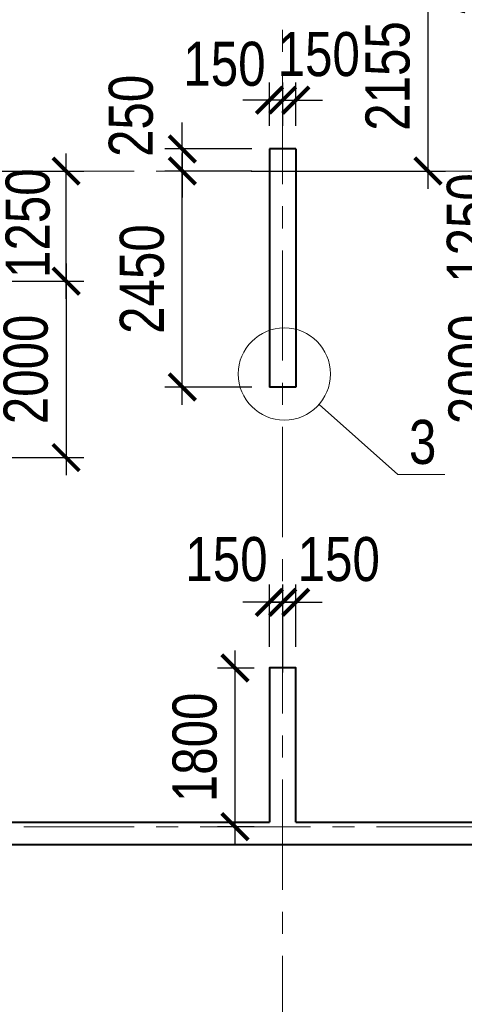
# Model space of a CAD drawing. Extents: x 26966 to 148137, y 549733 to 633733.
# Tile 4 of 29: x 66736 to 71777, y 565935 to 577099. Entities that reach past the tile are written whole.
import ezdxf

# ---------------------------------------------------------------- set-up
doc = ezdxf.new("R2010")
doc.units = 0
doc.header["$LTSCALE"] = 1000
doc.header["$MEASUREMENT"] = 0
doc.linetypes.add('CENTER', pattern=[2, 1.25, -0.25, 0.25, -0.25])
for name, color, linetype, lineweight in [('СК-040-С(тены)', 12, 'Continuous', 40), ('СК-043-С-ПИЛОНЫ', 5, 'Continuous', 40), ('СК-100-О(си)', 7, 'CENTER', 15), ('СК-110-О-РАЗМЕРЫ', 7, 'Continuous', 15), ('СК-300-Р(азмеры)', 7, 'Continuous', 20), ('СК-343-Р-КОЛОННЫ', 7, 'Continuous', 13), ('СК-400-Т(екст)', 7, 'Continuous', 20)]:
    doc.layers.add(name, color=color, linetype=linetype, lineweight=lineweight)
doc.styles.add('RUSS', font='arial.ttf', dxfattribs={"width": 0.8})
doc.dimstyles.new('100-200', dxfattribs={"dimscale": 0, "dimtxt": 500, "dimasz": 300, "dimexe": 200, "dimexo": 200, "dimgap": 200, "dimtad": 1, "dimdec": 0, "dimzin": 0, "dimdsep": 46, "dimtxsty": 'RUSS', "dimblk": 'ARCHTICK', "dimcen": 0.096, "dimdle": 200, "dimclrd": 7, "dimclre": 7, "dimclrt": 256, "dimadec": 0, "dimazin": 0, "dimtfac": 1, "dimtdec": 0, "dimtmove": 2, "dimatfit": 3, "dimldrblk": 'OBLIQUE', "dimfxl": 1, "dimtolj": 1, "dimtzin": 0, "dimarcsym": 0})

# ---------------------------------------------------------------- blocks, each defined once
blk = doc.blocks.new('оси')
at = {"layer": 'СК-100-О(си)'}
for p, q in [((-21750, 18534.9), (-21750, -11023.5)), ((-46685.3, 7435), (4554.2, 7435)), ((-46685.3, 0), (4554.2, 0))]:
    blk.add_line(p, q, dxfattribs=at)
blk = doc.blocks.new('A$C858fb3ef')
at = {"layer": 'СК-300-Р(азмеры)'}
blk.add_blockref('оси', (0, 0), dxfattribs=at)
blk = doc.blocks.new('A$C573b34c5')
blk.add_blockref('A$C858fb3ef', (0, 0))
blk = doc.blocks.new('_ArchTick')
at = {"color": 0, "linetype": 'ByBlock', "const_width": 0.15}
blk.add_lwpolyline([(-0.5, -0.5), (0.5, 0.5)], dxfattribs=at)
blk = doc.blocks.new('*D210')
at = {"layer": 'Defpoints', "color": 0, "transparency": 16777216}
for p in [(69720, 577738), (71027, 577539), (71365, 577539)]:
    blk.add_point(p, dxfattribs=at)
at = {"layer": 'СК-343-Р-КОЛОННЫ', "color": 7, "lineweight": -2, "transparency": 16777216}
for p, q in [((71365, 577738), (71365, 578038)), ((69920, 577738), (71565, 577738)), ((71365, 577738), (71365, 577539)), ((71227, 577539), (71565, 577539)), ((71365, 577539), (71365, 577239))]:
    blk.add_line(p, q, dxfattribs=at)
at = {"layer": 'СК-343-Р-КОЛОННЫ', "color": 7, "lineweight": -2, "transparency": 16777216, "xscale": 300, "yscale": 300, "zscale": 300}
for p, rotation in [((71365, 577738), 270), ((71365, 577539), 90)]:
    blk.add_blockref('_ArchTick', p, dxfattribs=dict(at, rotation=rotation))
at = {"layer": 'СК-343-Р-КОЛОННЫ', "transparency": 16777216, "insert": (71916, 577608), "char_height": 500, "attachment_point": 5, "rotation": 90, "style": 'RUSS'}
blk.add_mtext('\\A1;200', dxfattribs=at)
blk = doc.blocks.new('_Oblique')
at = {"color": 0, "linetype": 'ByBlock', "lineweight": -2}
blk.add_line((-0.5, -0.5), (0.5, 0.5), dxfattribs=at)
blk = doc.blocks.new('*D211')
at = {"layer": 'Defpoints', "color": 0, "transparency": 16777216}
for p in [(69567, 576187), (69567, 575694), (69718, 575694)]:
    blk.add_point(p, dxfattribs=at)
at = {"layer": 'СК-343-Р-КОЛОННЫ', "color": 7, "lineweight": -2, "transparency": 16777216}
for p, q in [((69567, 575894), (69567, 576387)), ((69718, 575894), (69718, 576387)), ((69567, 576187), (69267, 576187)), ((69718, 576187), (69567, 576187)), ((69718, 576187), (70018, 576187))]:
    blk.add_line(p, q, dxfattribs=at)
at = {"layer": 'СК-343-Р-КОЛОННЫ', "color": 7, "lineweight": -2, "transparency": 16777216, "xscale": 300, "yscale": 300, "zscale": 300}
blk.add_blockref('_ArchTick', (69567, 576187), dxfattribs=at)
at = {"layer": 'СК-343-Р-КОЛОННЫ', "color": 7, "lineweight": -2, "transparency": 16777216, "xscale": 300, "yscale": 300, "zscale": 300, "rotation": 180}
blk.add_blockref('_ArchTick', (69718, 576187), dxfattribs=at)
at = {"layer": 'СК-343-Р-КОЛОННЫ', "transparency": 16777216, "insert": (69058, 576596), "char_height": 500, "attachment_point": 5, "style": 'RUSS'}
blk.add_mtext('\\A1;150', dxfattribs=at)
blk = doc.blocks.new('*D291')
at = {"layer": 'Defpoints', "color": 0, "transparency": 16777216}
for p in [(69595, 569748), (69177, 567948), (69595, 567948)]:
    blk.add_point(p, dxfattribs=at)
at = {"layer": 'СК-343-Р-КОЛОННЫ', "color": 7, "lineweight": -2, "transparency": 16777216}
for p, q in [((69177, 569948), (69177, 567748)), ((69395, 569748), (68977, 569748)), ((69395, 567948), (68977, 567948))]:
    blk.add_line(p, q, dxfattribs=at)
at = {"layer": 'СК-343-Р-КОЛОННЫ', "color": 7, "lineweight": -2, "transparency": 16777216, "xscale": 300, "yscale": 300, "zscale": 300}
for p, rotation in [((69177, 569748), 90), ((69177, 567948), 270)]:
    blk.add_blockref('_ArchTick', p, dxfattribs=dict(at, rotation=rotation))
at = {"layer": 'СК-343-Р-КОЛОННЫ', "transparency": 16777216, "insert": (68722, 568848), "char_height": 500, "attachment_point": 5, "rotation": 90, "style": 'RUSS'}
blk.add_mtext('\\A1;1800', dxfattribs=at)
blk = doc.blocks.new('*D270')
at = {"layer": 'Defpoints', "color": 0, "transparency": 16777216}
for p in [(69718, 570493), (69567, 569787), (69718, 569498)]:
    blk.add_point(p, dxfattribs=at)
at = {"layer": 'СК-343-Р-КОЛОННЫ', "color": 7, "lineweight": -2, "transparency": 16777216}
for p, q in [((69567, 569987), (69567, 570693)), ((69718, 569698), (69718, 570693)), ((69567, 570493), (69267, 570493)), ((69567, 570493), (69718, 570493)), ((69718, 570493), (70018, 570493))]:
    blk.add_line(p, q, dxfattribs=at)
at = {"layer": 'СК-343-Р-КОЛОННЫ', "color": 7, "lineweight": -2, "transparency": 16777216, "xscale": 300, "yscale": 300, "zscale": 300}
blk.add_blockref('_ArchTick', (69567, 570493), dxfattribs=at)
at = {"layer": 'СК-343-Р-КОЛОННЫ', "color": 7, "lineweight": -2, "transparency": 16777216, "xscale": 300, "yscale": 300, "zscale": 300, "rotation": 180}
blk.add_blockref('_ArchTick', (69718, 570493), dxfattribs=at)
at = {"layer": 'СК-343-Р-КОЛОННЫ', "transparency": 16777216, "insert": (69081, 570980), "char_height": 500, "attachment_point": 5, "style": 'RUSS'}
blk.add_mtext('\\A1;150', dxfattribs=at)
blk = doc.blocks.new('*D271')
at = {"layer": 'Defpoints', "color": 0, "transparency": 16777216}
for p in [(69718, 570493), (69867, 569787), (69718, 569498)]:
    blk.add_point(p, dxfattribs=at)
at = {"layer": 'СК-343-Р-КОЛОННЫ', "color": 7, "lineweight": -2, "transparency": 16777216}
for p, q in [((69718, 569698), (69718, 570693)), ((69867, 569987), (69867, 570693)), ((69718, 570493), (69418, 570493)), ((69867, 570493), (69718, 570493)), ((69867, 570493), (70167, 570493))]:
    blk.add_line(p, q, dxfattribs=at)
at = {"layer": 'СК-343-Р-КОЛОННЫ', "color": 7, "lineweight": -2, "transparency": 16777216, "xscale": 300, "yscale": 300, "zscale": 300}
blk.add_blockref('_ArchTick', (69718, 570493), dxfattribs=at)
at = {"layer": 'СК-343-Р-КОЛОННЫ', "color": 7, "lineweight": -2, "transparency": 16777216, "xscale": 300, "yscale": 300, "zscale": 300, "rotation": 180}
blk.add_blockref('_ArchTick', (69867, 570493), dxfattribs=at)
at = {"layer": 'СК-343-Р-КОЛОННЫ', "transparency": 16777216, "insert": (70354, 570980), "char_height": 500, "attachment_point": 5, "style": 'RUSS'}
blk.add_mtext('\\A1;150', dxfattribs=at)
blk = doc.blocks.new('*D257')
at = {"layer": 'Defpoints', "color": 0, "transparency": 16777216}
for p in [(73517, 574134), (72306, 572134), (73517, 572134)]:
    blk.add_point(p, dxfattribs=at)
at = {"layer": 'СК-343-Р-КОЛОННЫ', "color": 7, "lineweight": -2, "transparency": 16777216}
for p, q in [((72306, 574334), (72306, 571934)), ((73317, 574134), (72106, 574134)), ((73317, 572134), (72106, 572134))]:
    blk.add_line(p, q, dxfattribs=at)
at = {"layer": 'СК-343-Р-КОЛОННЫ', "color": 7, "lineweight": -2, "transparency": 16777216, "xscale": 300, "yscale": 300, "zscale": 300}
for p, rotation in [((72306, 574134), 90), ((72306, 572134), 270)]:
    blk.add_blockref('_ArchTick', p, dxfattribs=dict(at, rotation=rotation))
at = {"layer": 'СК-343-Р-КОЛОННЫ', "transparency": 16777216, "insert": (71851, 573134), "char_height": 500, "attachment_point": 5, "rotation": 90, "style": 'RUSS'}
blk.add_mtext('\\A1;2000', dxfattribs=at)
blk = doc.blocks.new('*D258')
at = {"layer": 'Defpoints', "color": 0, "transparency": 16777216}
for p in [(72306, 575383), (73517, 575383), (73517, 574134)]:
    blk.add_point(p, dxfattribs=at)
at = {"layer": 'СК-343-Р-КОЛОННЫ', "color": 7, "lineweight": -2, "transparency": 16777216}
for p, q in [((72306, 573934), (72306, 575583)), ((73317, 575383), (72106, 575383)), ((73317, 574134), (72106, 574134))]:
    blk.add_line(p, q, dxfattribs=at)
at = {"layer": 'СК-343-Р-КОЛОННЫ', "color": 7, "lineweight": -2, "transparency": 16777216, "xscale": 300, "yscale": 300, "zscale": 300}
for p, rotation in [((72306, 575383), 90), ((72306, 574134), 270)]:
    blk.add_blockref('_ArchTick', p, dxfattribs=dict(at, rotation=rotation))
at = {"layer": 'СК-343-Р-КОЛОННЫ', "transparency": 16777216, "insert": (71832, 574737), "char_height": 500, "attachment_point": 5, "rotation": 90, "style": 'RUSS'}
blk.add_mtext('\\A1;1250', dxfattribs=at)
blk = doc.blocks.new('*D247')
at = {"layer": 'Defpoints', "color": 0, "transparency": 16777216}
for p in [(69868, 576187), (69718, 575694), (69868, 575694)]:
    blk.add_point(p, dxfattribs=at)
at = {"layer": 'СК-343-Р-КОЛОННЫ', "color": 7, "lineweight": -2, "transparency": 16777216}
for p, q in [((69718, 575894), (69718, 576387)), ((69868, 575894), (69868, 576387)), ((69718, 576187), (69418, 576187)), ((69718, 576187), (69868, 576187)), ((69868, 576187), (70168, 576187))]:
    blk.add_line(p, q, dxfattribs=at)
at = {"layer": 'СК-343-Р-КОЛОННЫ', "color": 7, "lineweight": -2, "transparency": 16777216, "xscale": 300, "yscale": 300, "zscale": 300}
blk.add_blockref('_ArchTick', (69718, 576187), dxfattribs=at)
at = {"layer": 'СК-343-Р-КОЛОННЫ', "color": 7, "lineweight": -2, "transparency": 16777216, "xscale": 300, "yscale": 300, "zscale": 300, "rotation": 180}
blk.add_blockref('_ArchTick', (69868, 576187), dxfattribs=at)
at = {"layer": 'СК-343-Р-КОЛОННЫ', "transparency": 16777216, "insert": (70127, 576706), "char_height": 500, "attachment_point": 5, "style": 'RUSS'}
blk.add_mtext('\\A1;150', dxfattribs=at)
blk = doc.blocks.new('*D248')
at = {"layer": 'Defpoints', "color": 0, "transparency": 16777216}
for p in [(69567, 575634), (68580, 575383), (69567, 575383)]:
    blk.add_point(p, dxfattribs=at)
at = {"layer": 'СК-343-Р-КОЛОННЫ', "color": 7, "lineweight": -2, "transparency": 16777216}
for p, q in [((68580, 575634), (68580, 575934)), ((69367, 575634), (68380, 575634)), ((68580, 575634), (68580, 575383)), ((69367, 575383), (68380, 575383)), ((68580, 575383), (68580, 575083))]:
    blk.add_line(p, q, dxfattribs=at)
at = {"layer": 'СК-343-Р-КОЛОННЫ', "color": 7, "lineweight": -2, "transparency": 16777216, "xscale": 300, "yscale": 300, "zscale": 300}
for p, rotation in [((68580, 575634), 270), ((68580, 575383), 90)]:
    blk.add_blockref('_ArchTick', p, dxfattribs=dict(at, rotation=rotation))
at = {"layer": 'СК-343-Р-КОЛОННЫ', "transparency": 16777216, "insert": (67999, 576009), "char_height": 500, "attachment_point": 5, "rotation": 90, "style": 'RUSS'}
blk.add_mtext('\\A1;250', dxfattribs=at)
blk = doc.blocks.new('*D249')
at = {"layer": 'Defpoints', "color": 0, "transparency": 16777216}
for p in [(68580, 575383), (69567, 575383), (69567, 572934)]:
    blk.add_point(p, dxfattribs=at)
at = {"layer": 'СК-343-Р-КОЛОННЫ', "color": 7, "lineweight": -2, "transparency": 16777216}
for p, q in [((68580, 572734), (68580, 575583)), ((69367, 575383), (68380, 575383)), ((69367, 572934), (68380, 572934))]:
    blk.add_line(p, q, dxfattribs=at)
at = {"layer": 'СК-343-Р-КОЛОННЫ', "color": 7, "lineweight": -2, "transparency": 16777216, "xscale": 300, "yscale": 300, "zscale": 300}
for p, rotation in [((68580, 575383), 90), ((68580, 572934), 270)]:
    blk.add_blockref('_ArchTick', p, dxfattribs=dict(at, rotation=rotation))
at = {"layer": 'СК-343-Р-КОЛОННЫ', "transparency": 16777216, "insert": (68124, 574158), "char_height": 500, "attachment_point": 5, "rotation": 90, "style": 'RUSS'}
blk.add_mtext('\\A1;2450', dxfattribs=at)
blk = doc.blocks.new('*D239')
at = {"layer": 'Defpoints', "color": 0, "transparency": 16777216}
for p in [(66157, 574134), (66157, 572134), (67262, 572134)]:
    blk.add_point(p, dxfattribs=at)
at = {"layer": 'СК-343-Р-КОЛОННЫ', "color": 7, "lineweight": -2, "transparency": 16777216}
for p, q in [((67262, 574334), (67262, 571934)), ((66357, 574134), (67462, 574134)), ((66357, 572134), (67462, 572134))]:
    blk.add_line(p, q, dxfattribs=at)
at = {"layer": 'СК-343-Р-КОЛОННЫ', "color": 7, "lineweight": -2, "transparency": 16777216, "xscale": 300, "yscale": 300, "zscale": 300}
for p, rotation in [((67262, 574134), 90), ((67262, 572134), 270)]:
    blk.add_blockref('_ArchTick', p, dxfattribs=dict(at, rotation=rotation))
at = {"layer": 'СК-343-Р-КОЛОННЫ', "transparency": 16777216, "insert": (66807, 573134), "char_height": 500, "attachment_point": 5, "rotation": 90, "style": 'RUSS'}
blk.add_mtext('\\A1;2000', dxfattribs=at)
blk = doc.blocks.new('*D240')
at = {"layer": 'Defpoints', "color": 0, "transparency": 16777216}
for p in [(66157, 575383), (67262, 575383), (66157, 574134)]:
    blk.add_point(p, dxfattribs=at)
at = {"layer": 'СК-343-Р-КОЛОННЫ', "color": 7, "lineweight": -2, "transparency": 16777216}
for p, q in [((67262, 573934), (67262, 575583)), ((66357, 575383), (67462, 575383)), ((66357, 574134), (67462, 574134))]:
    blk.add_line(p, q, dxfattribs=at)
at = {"layer": 'СК-343-Р-КОЛОННЫ', "color": 7, "lineweight": -2, "transparency": 16777216, "xscale": 300, "yscale": 300, "zscale": 300}
for p, rotation in [((67262, 575383), 90), ((67262, 574134), 270)]:
    blk.add_blockref('_ArchTick', p, dxfattribs=dict(at, rotation=rotation))
at = {"layer": 'СК-343-Р-КОЛОННЫ', "transparency": 16777216, "insert": (66829, 574792), "char_height": 500, "attachment_point": 5, "rotation": 90, "style": 'RUSS'}
blk.add_mtext('\\A1;1250', dxfattribs=at)
blk = doc.blocks.new('*D243')
at = {"layer": 'Defpoints', "color": 0, "transparency": 16777216}
for p in [(69961, 577539), (69162, 575383), (71365, 575383)]:
    blk.add_point(p, dxfattribs=at)
at = {"layer": 'СК-343-Р-КОЛОННЫ', "color": 7, "lineweight": -2, "transparency": 16777216}
for p, q in [((71365, 577739), (71365, 575183)), ((70161, 577539), (71565, 577539)), ((69362, 575383), (71565, 575383))]:
    blk.add_line(p, q, dxfattribs=at)
at = {"layer": 'СК-343-Р-КОЛОННЫ', "color": 7, "lineweight": -2, "transparency": 16777216, "xscale": 300, "yscale": 300, "zscale": 300}
for p, rotation in [((71365, 577539), 90), ((71365, 575383), 270)]:
    blk.add_blockref('_ArchTick', p, dxfattribs=dict(at, rotation=rotation))
at = {"layer": 'СК-343-Р-КОЛОННЫ', "transparency": 16777216, "insert": (70910, 576461), "char_height": 500, "attachment_point": 5, "rotation": 90, "style": 'RUSS'}
blk.add_mtext('\\A1;2155', dxfattribs=at)
blk = doc.blocks.new('A$Cc2edbf5f-тех')
at = {"layer": 'СК-040-С(тены)'}
for p, q in [((22020, 7685), (22020, 4985)), ((22320, 7685), (22020, 7685)), ((22320, 7685), (22320, 4985)), ((22320, 4985), (22020, 4985)), ((18610, 50), (22020, 50)), ((22320, 50), (25970, 50)), ((-49, -200), (44120, -200))]:
    blk.add_line(p, q, dxfattribs=at)
at = {"layer": 'СК-043-С-ПИЛОНЫ'}
blk.add_lwpolyline([(22320, 50), (22320, 1800), (22020, 1800), (22020, 50)], dxfattribs=at)
blk = doc.blocks.new('A$C24f80df3')
at = {"layer": 'СК-040-С(тены)', "color": 3, "lineweight": 25}
blk.add_lwpolyline([(-1, 7685), (-1, -200), (44168, -200), (44168, 5491), (41149, 5491), (41149, 7685), (29438, 7685), (29438, 10290), (26147, 10290), (26147, 11866), (26147, 12520), (22068, 12520), (22068, 9790), (18477, 9790), (18477, 6185), (16698, 6185), (16698, 7685), (-1, 7685)], dxfattribs=at)

msp = doc.modelspace()

# ---------------------------------------------------------------- linework, layer by layer
at = {"layer": 'СК-110-О-РАЗМЕРЫ'}
msp.add_line((71556.6, 571941.2), (71023.4, 571941.2), dxfattribs=at)
msp.add_circle((69737.1, 573081.8), 523.3, dxfattribs=at)
at = {"layer": 'СК-343-Р-КОЛОННЫ'}
msp.add_line((71023.4, 571941.2), (70129.9, 572736.1), dxfattribs=at)

# ---------------------------------------------------------------- block references
at = {"layer": 'СК-300-Р(азмеры)'}
msp.add_blockref('A$C573b34c5', (91467.5, 567948.3), dxfattribs=at)
at = {"layer": 'СК-343-Р-КОЛОННЫ'}
msp.add_blockref('A$Cc2edbf5f-тех', (47547.3, 567948.3), dxfattribs=at)
at = {"layer": 'СК-343-Р-КОЛОННЫ', "lineweight": 40}
msp.add_blockref('A$C24f80df3', (47499.8, 567948.4), dxfattribs=at)

# ---------------------------------------------------------------- texts
at = {"layer": 'СК-400-Т(екст)', "style": 'RUSS', "width": 0.8}
msp.add_text('3', height=500, dxfattribs=at).set_placement((71149.7, 572061.9))

# ---------------------------------------------------------------- dimensions: what is measured, and where the dimension line sits
at = {"layer": 'СК-343-Р-КОЛОННЫ'}
for base, p1, p2, angle, picture, middle in [((71365, 577538.5), (69720.1, 577738.4), (71027.4, 577538.5), 90, '*D210', (71916.2, 577607.9)), ((69867.7, 576187.2), (69717.5, 575693.6), (69867.7, 575693.6), 180, '*D247', (70127.2, 576705.8)), ((68579.6, 575383.3), (69567.3, 575633.5), (69567.3, 575383.3), 90, '*D248', (67999.2, 576008.9)), ((67262.2, 575383.3), (66157.3, 574133.5), (66157.3, 575383.3), 90, '*D240', (66829, 574791.9)), ((72305.9, 575383.3), (73517.3, 574133.6), (73517.3, 575383.3), 90, '*D258', (71831.9, 574737.3)), ((69717.5, 570493.4), (69867.4, 569787.5), (69717.5, 569498), 180, '*D271', (70354.4, 570979.7))]:
    dim = msp.add_linear_dim(base=base, p1=p1, p2=p2, angle=angle, dimstyle='100-200', override={"dimscale": 1}, dxfattribs=at)
    dim.commit()
    dim.dimension.update_dxf_attribs({"geometry": picture, "text_midpoint": middle, "dimtype": 160})
for base, p1, p2, picture, middle in [((71365, 575383.3), (69960.5, 577538.5), (69161.8, 575383.3), '*D243', (70909.7, 576460.9)), ((68579.6, 575383.3), (69567.4, 572933.5), (69567.4, 575383.3), '*D249', (68124.3, 574158.4)), ((67262.2, 572133.8), (66157.3, 574133.5), (66157.3, 572133.8), '*D239', (66806.9, 573133.6)), ((72305.9, 572133.8), (73517.3, 574133.6), (73517.3, 572133.8), '*D257', (71850.6, 573133.7)), ((69176.8, 567948.3), (69595.4, 569748.4), (69595.4, 567948.3), '*D291', (68721.6, 568848.3))]:
    dim = msp.add_linear_dim(base=base, p1=p1, p2=p2, angle=90, dimstyle='100-200', override={"dimscale": 1}, dxfattribs=at)
    dim.commit()
    dim.dimension.update_dxf_attribs({"geometry": picture, "text_midpoint": middle})
for base, p1, p2, picture, middle in [((69567.3, 576187.2), (69717.5, 575693.6), (69567.3, 575693.6), '*D211', (69057.9, 576596.3)), ((69717.5, 570493.4), (69567.4, 569787.5), (69717.5, 569498), '*D270', (69080.6, 570979.7))]:
    dim = msp.add_linear_dim(base=base, p1=p1, p2=p2, dimstyle='100-200', override={"dimscale": 1}, dxfattribs=at)
    dim.commit()
    dim.dimension.update_dxf_attribs({"geometry": picture, "text_midpoint": middle, "dimtype": 160})

doc.saveas('drawing.dxf')
